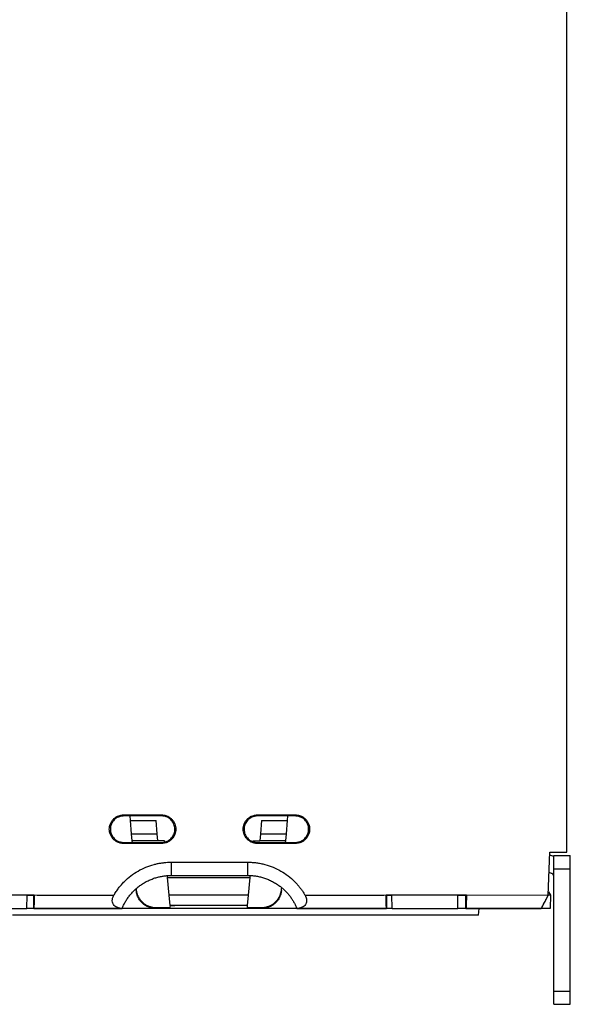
# Model space of a CAD drawing. Header units: millimetres. Extents: x 188.8 to 211.3, y 176 to 224.
# Tile 2 of 10: x 203 to 211.3, y 176.6 to 191.5. Entities that reach past the tile are written whole.
import ezdxf

# ---------------------------------------------------------------- set-up
doc = ezdxf.new("R2010")
doc.units = ezdxf.units.MM

msp = doc.modelspace()

# ---------------------------------------------------------------- linework, layer by layer
at = {"color": 7, "linetype": 'Continuous', "lineweight": 25}
for p, q in [((211.26, 178.949), (211.26, 220.376)), ((204.55, 179.515), (205.125, 179.515)), ((204.55, 179.499), (204.55, 179.515)), ((204.643, 179.499), (204.55, 179.499)), ((205.125, 179.499), (204.643, 179.499)), ((204.643, 179.499), (204.649, 179.431)), ((204.649, 179.431), (205.041, 179.431)), ((204.649, 179.431), (204.667, 179.226)), ((205.059, 179.226), (205.041, 179.431)), ((205.125, 179.499), (205.125, 179.515)), ((206.575, 179.515), (207.15, 179.515)), ((206.575, 179.499), (206.575, 179.515)), ((207.038, 179.499), (206.575, 179.499)), ((206.639, 179.431), (206.621, 179.226)), ((206.639, 179.431), (207.032, 179.431)), ((207.014, 179.226), (207.032, 179.431)), ((207.032, 179.431), (207.038, 179.499)), ((207.15, 179.499), (207.038, 179.499)), ((207.15, 179.499), (207.15, 179.515)), ((204.55, 179.083), (204.55, 179.099)), ((204.55, 179.099), (204.678, 179.099)), ((204.667, 179.226), (205.059, 179.226)), ((204.667, 179.226), (204.675, 179.124)), ((205.068, 179.124), (204.675, 179.124)), ((204.675, 179.124), (204.678, 179.097)), ((205.068, 179.124), (205.059, 179.226)), ((205.168, 179.124), (205.068, 179.124)), ((205.168, 179.124), (205.17, 179.102)), ((206.511, 179.108), (206.512, 179.124)), ((206.511, 179.107), (206.511, 179.108)), ((206.512, 179.124), (206.612, 179.124)), ((206.621, 179.226), (206.612, 179.124)), ((207.005, 179.124), (206.612, 179.124)), ((206.621, 179.226), (207.014, 179.226)), ((207.002, 179.097), (207.005, 179.124)), ((207.003, 179.099), (207.15, 179.099)), ((207.005, 179.124), (207.014, 179.226)), ((207.15, 179.083), (207.15, 179.099)), ((205.125, 179.083), (204.55, 179.083)), ((204.678, 179.097), (205.125, 179.097)), ((205.125, 179.097), (205.125, 179.083)), ((206.575, 179.097), (206.575, 179.083)), ((206.575, 179.097), (207.002, 179.097)), ((207.15, 179.083), (206.575, 179.083)), ((210.977, 178.302), (211, 178.949)), ((211.06, 178.884), (210.999, 178.907)), ((211, 178.949), (211.26, 178.949)), ((211.06, 178.899), (211.31, 178.899)), ((205.269, 178.799), (206.431, 178.799)), ((205.269, 178.799), (205.269, 178.599)), ((206.431, 178.599), (206.431, 178.799)), ((211.06, 178.699), (211.31, 178.699)), ((211.06, 176.849), (211.06, 178.699)), ((211.31, 176.849), (211.31, 178.699)), ((205.217, 178.569), (205.214, 178.597)), ((205.217, 178.569), (206.464, 178.569)), ((205.24, 178.299), (205.217, 178.569)), ((205.269, 178.599), (206.431, 178.599)), ((206.44, 178.299), (206.464, 178.569)), ((206.464, 178.569), (206.466, 178.598)), ((211.027, 178.63), (210.989, 178.644)), ((204.739, 178.398), (204.74, 178.39)), ((206.939, 178.371), (206.941, 178.39)), ((206.941, 178.39), (206.943, 178.414)), ((201.81, 178.306), (203.197, 178.303)), ((203.09, 178.299), (202.122, 178.299)), ((203.087, 178.099), (203.09, 178.299)), ((203.09, 178.299), (203.19, 178.299)), ((203.19, 178.299), (203.197, 178.306)), ((203.19, 178.098), (203.19, 178.299)), ((205.254, 178.143), (205.24, 178.299)), ((206.44, 178.299), (205.24, 178.299)), ((206.426, 178.143), (206.44, 178.299)), ((208.523, 178.306), (208.53, 178.299)), ((208.523, 178.303), (209.737, 178.303)), ((208.53, 178.299), (208.61, 178.299)), ((208.53, 178.299), (208.53, 178.098)), ((208.614, 178.099), (208.61, 178.299)), ((209.61, 178.299), (208.61, 178.299)), ((209.607, 178.099), (209.61, 178.299)), ((209.61, 178.299), (209.73, 178.299)), ((209.73, 178.299), (209.737, 178.306)), ((209.73, 178.098), (209.73, 178.299)), ((209.737, 178.303), (210.977, 178.302)), ((210.977, 178.299), (210.87, 178.098)), ((211.01, 178.299), (210.977, 178.299)), ((210.978, 178.35), (211.01, 178.299)), ((211.01, 178.299), (211.007, 178.099)), ((202.125, 178.099), (203.087, 178.099)), ((204.22, 178.099), (203.087, 178.099)), ((203.19, 178.099), (204.527, 178.099)), ((205.04, 178.099), (204.32, 178.099)), ((205.04, 178.099), (205.039, 178.114)), ((205.039, 178.114), (205.251, 178.114)), ((206.64, 178.099), (205.04, 178.099)), ((205.254, 178.143), (205.251, 178.114)), ((205.328, 178.143), (205.254, 178.143)), ((205.254, 178.143), (205.328, 178.143)), ((205.254, 178.143), (205.254, 178.143)), ((205.328, 178.143), (205.328, 178.143)), ((206.426, 178.143), (205.328, 178.143)), ((206.424, 178.114), (206.426, 178.143)), ((206.424, 178.114), (206.641, 178.114)), ((206.641, 178.114), (206.64, 178.099)), ((207.36, 178.099), (206.64, 178.099)), ((207.173, 178.099), (208.53, 178.099)), ((208.614, 178.099), (207.46, 178.099)), ((208.614, 178.099), (209.607, 178.099)), ((210.157, 178.099), (209.607, 178.099)), ((209.73, 178.099), (210.87, 178.099)), ((209.923, 177.999), (209.931, 178.099)), ((211.007, 178.099), (210.86, 178.099)), ((211.06, 176.849), (211.31, 176.849)), ((211.06, 176.649), (211.31, 176.649))]:
    msp.add_line(p, q, dxfattribs=at)
for points, knots in [([(204.55, 179.083), (204.545, 179.083), (204.536, 179.083), (204.522, 179.085), (204.508, 179.087), (204.494, 179.09), (204.481, 179.095), (204.459, 179.103), (204.429, 179.119), (204.396, 179.146), (204.37, 179.178), (204.35, 179.216), (204.337, 179.257), (204.333, 179.299), (204.337, 179.341), (204.35, 179.382), (204.37, 179.42), (204.397, 179.452), (204.429, 179.479), (204.463, 179.497), (204.494, 179.508), (204.522, 179.514), (204.541, 179.514), (204.55, 179.515)], [0, 0, 0, 0, 0.020792, 0.04151, 0.062247, 0.083095, 0.104144, 0.125482, 0.18834, 0.250396, 0.312394, 0.375292, 0.43826, 0.500234, 0.562337, 0.625149, 0.687871, 0.75008, 0.811953, 0.874992, 0.917116, 0.958543, 1, 1, 1, 1]), ([(204.55, 179.499), (204.546, 179.499), (204.537, 179.498), (204.524, 179.497), (204.511, 179.495), (204.499, 179.492), (204.486, 179.488), (204.465, 179.48), (204.438, 179.466), (204.408, 179.441), (204.383, 179.411), (204.364, 179.376), (204.353, 179.338), (204.349, 179.299), (204.353, 179.26), (204.364, 179.222), (204.383, 179.187), (204.408, 179.156), (204.438, 179.132), (204.469, 179.115), (204.498, 179.105), (204.524, 179.1), (204.541, 179.099), (204.55, 179.099)], [0, 0, 0, 0, 0.020783, 0.041481, 0.062184, 0.082982, 0.103964, 0.125217, 0.18809, 0.250076, 0.312026, 0.375018, 0.437955, 0.500032, 0.562026, 0.625046, 0.687955, 0.749988, 0.811891, 0.874847, 0.917026, 0.958504, 1, 1, 1, 1]), ([(205.125, 179.515), (205.13, 179.515), (205.139, 179.514), (205.153, 179.513), (205.167, 179.511), (205.181, 179.507), (205.194, 179.503), (205.217, 179.495), (205.246, 179.479), (205.279, 179.452), (205.306, 179.42), (205.326, 179.382), (205.338, 179.341), (205.342, 179.299), (205.338, 179.257), (205.325, 179.216), (205.306, 179.178), (205.279, 179.145), (205.246, 179.118), (205.212, 179.101), (205.181, 179.09), (205.153, 179.084), (205.134, 179.084), (205.125, 179.083)], [0, 0, 0, 0, 0.020791, 0.041509, 0.062246, 0.083094, 0.104143, 0.125481, 0.188338, 0.250396, 0.312393, 0.375291, 0.438258, 0.500233, 0.562336, 0.625147, 0.68787, 0.750079, 0.811951, 0.874991, 0.917115, 0.958543, 1, 1, 1, 1]), ([(205.17, 179.102), (205.175, 179.103), (205.184, 179.106), (205.198, 179.11), (205.212, 179.116), (205.225, 179.123), (205.243, 179.134), (205.266, 179.153), (205.298, 179.19), (205.319, 179.236), (205.327, 179.284), (205.326, 179.333), (205.311, 179.38), (205.285, 179.422), (205.26, 179.449), (205.231, 179.471), (205.201, 179.485), (205.174, 179.494), (205.15, 179.498), (205.133, 179.499), (205.125, 179.499)], [0, 0, 0, 0, 0.0252231, 0.0502208, 0.0751215, 0.1000551, 0.125151, 0.1877356, 0.2500979, 0.3747198, 0.4376036, 0.4997382, 0.6243518, 0.6872724, 0.7493704, 0.8115562, 0.8744236, 0.9167486, 0.9583968, 1, 1, 1, 1]), ([(206.575, 179.083), (206.57, 179.083), (206.561, 179.083), (206.547, 179.085), (206.533, 179.087), (206.519, 179.09), (206.506, 179.095), (206.484, 179.103), (206.454, 179.119), (206.421, 179.146), (206.395, 179.178), (206.375, 179.216), (206.362, 179.257), (206.358, 179.299), (206.362, 179.341), (206.375, 179.382), (206.395, 179.42), (206.422, 179.452), (206.454, 179.479), (206.488, 179.497), (206.519, 179.508), (206.547, 179.514), (206.566, 179.514), (206.575, 179.515)], [0, 0, 0, 0, 0.0207917, 0.0415101, 0.0622473, 0.0830951, 0.1041441, 0.1254819, 0.1883399, 0.2503958, 0.3123939, 0.3752917, 0.4382603, 0.5002341, 0.5623373, 0.6251489, 0.6878712, 0.7500798, 0.8119531, 0.8749918, 0.917116, 0.9585432, 1, 1, 1, 1]), ([(206.575, 179.499), (206.57, 179.499), (206.561, 179.499), (206.547, 179.497), (206.533, 179.495), (206.519, 179.491), (206.499, 179.485), (206.473, 179.473), (206.444, 179.452), (206.419, 179.427), (206.393, 179.388), (206.376, 179.342), (206.373, 179.295), (206.378, 179.248), (206.395, 179.203), (206.422, 179.165), (206.445, 179.143), (206.468, 179.127), (206.489, 179.116), (206.503, 179.11), (206.511, 179.107)], [0, 0, 0, 0, 0.024896, 0.049736, 0.074647, 0.099754, 0.12518, 0.188098, 0.250241, 0.312391, 0.375212, 0.499829, 0.562395, 0.624778, 0.749427, 0.812329, 0.874435, 0.916209, 0.957874, 1, 1, 1, 1]), ([(207.15, 179.515), (207.155, 179.515), (207.164, 179.514), (207.178, 179.513), (207.192, 179.511), (207.206, 179.507), (207.219, 179.503), (207.242, 179.495), (207.271, 179.479), (207.304, 179.452), (207.331, 179.42), (207.351, 179.382), (207.363, 179.341), (207.367, 179.299), (207.363, 179.257), (207.35, 179.216), (207.331, 179.178), (207.304, 179.145), (207.271, 179.118), (207.237, 179.101), (207.206, 179.09), (207.178, 179.084), (207.159, 179.084), (207.15, 179.083)], [0, 0, 0, 0, 0.020791, 0.041509, 0.062246, 0.083094, 0.104143, 0.125481, 0.188338, 0.250396, 0.312393, 0.375291, 0.438258, 0.500233, 0.562336, 0.625147, 0.68787, 0.750079, 0.811951, 0.874991, 0.917115, 0.958543, 1, 1, 1, 1]), ([(207.15, 179.099), (207.154, 179.099), (207.163, 179.099), (207.176, 179.1), (207.189, 179.103), (207.202, 179.106), (207.214, 179.109), (207.235, 179.117), (207.262, 179.132), (207.292, 179.156), (207.317, 179.187), (207.336, 179.222), (207.348, 179.26), (207.351, 179.299), (207.348, 179.338), (207.336, 179.376), (207.317, 179.411), (207.292, 179.441), (207.262, 179.466), (207.231, 179.482), (207.202, 179.492), (207.176, 179.498), (207.159, 179.498), (207.15, 179.499)], [0, 0, 0, 0, 0.020783, 0.041481, 0.062184, 0.082982, 0.103964, 0.125217, 0.18809, 0.250076, 0.312026, 0.375018, 0.437955, 0.500032, 0.562026, 0.625046, 0.687955, 0.749988, 0.811891, 0.874847, 0.917026, 0.958504, 1, 1, 1, 1]), ([(205.125, 179.097), (205.129, 179.097), (205.136, 179.097), (205.148, 179.098), (205.159, 179.1), (205.166, 179.101), (205.17, 179.102)], [0, 0, 0, 0, 0.248465, 0.49742, 0.747668, 1, 1, 1, 1]), ([(206.511, 179.108), (206.515, 179.106), (206.524, 179.104), (206.536, 179.101), (206.549, 179.098), (206.562, 179.097), (206.571, 179.097), (206.575, 179.097)], [0, 0, 0, 0, 0.20285, 0.403439, 0.602595, 0.801164, 1, 1, 1, 1]), ([(211.06, 178.699), (211.06, 178.703), (211.06, 178.711), (211.06, 178.724), (211.06, 178.736), (211.06, 178.748), (211.06, 178.761), (211.06, 178.781), (211.06, 178.809), (211.06, 178.841), (211.06, 178.867), (211.06, 178.884), (211.06, 178.893), (211.06, 178.898), (211.06, 178.898), (211.06, 178.899)], [0, 0, 0, 0, 0.040276, 0.080243, 0.120058, 0.159883, 0.199877, 0.240199, 0.370043, 0.500057, 0.629901, 0.759916, 0.840121, 0.919721, 1, 1, 1, 1]), ([(211.31, 178.699), (211.31, 178.725), (211.31, 178.751), (211.31, 178.799), (211.31, 178.822), (211.31, 178.859), (211.31, 178.874), (211.31, 178.894), (211.31, 178.899), (211.31, 178.899)], [0, 0, 0, 0, 0.25, 0.25, 0.5, 0.5, 0.75, 0.75, 1, 1, 1, 1]), ([(204.403, 178.299), (204.409, 178.308), (204.42, 178.327), (204.437, 178.355), (204.456, 178.382), (204.476, 178.408), (204.496, 178.433), (204.517, 178.458), (204.539, 178.483), (204.585, 178.53), (204.659, 178.595), (204.768, 178.668), (204.886, 178.726), (204.986, 178.759), (205.062, 178.778), (205.114, 178.787), (205.165, 178.794), (205.217, 178.798), (205.252, 178.799), (205.269, 178.799)], [0, 0, 0, 0, 0.031402, 0.062709, 0.093954, 0.125171, 0.156395, 0.187658, 0.218996, 0.25044, 0.375611, 0.500652, 0.625557, 0.751061, 0.80153, 0.851519, 0.901165, 0.950611, 1, 1, 1, 1]), ([(206.431, 178.799), (206.442, 178.799), (206.464, 178.799), (206.496, 178.797), (206.528, 178.794), (206.561, 178.791), (206.593, 178.786), (206.625, 178.78), (206.657, 178.773), (206.721, 178.757), (206.814, 178.726), (206.932, 178.668), (207.041, 178.595), (207.12, 178.525), (207.175, 178.468), (207.209, 178.429), (207.241, 178.387), (207.27, 178.344), (207.288, 178.314), (207.297, 178.299)], [0, 0, 0, 0, 0.030873, 0.061749, 0.09266, 0.123643, 0.154732, 0.18596, 0.217362, 0.24897, 0.374341, 0.499332, 0.624378, 0.749586, 0.799788, 0.849792, 0.899736, 0.949759, 1, 1, 1, 1]), ([(204.527, 178.098), (204.531, 178.107), (204.538, 178.125), (204.55, 178.151), (204.564, 178.177), (204.578, 178.202), (204.593, 178.227), (204.609, 178.252), (204.626, 178.276), (204.645, 178.299), (204.664, 178.322), (204.684, 178.344), (204.704, 178.366), (204.726, 178.387), (204.749, 178.407), (204.772, 178.426), (204.797, 178.445), (204.832, 178.47), (204.878, 178.498), (204.937, 178.527), (204.995, 178.551), (205.053, 178.57), (205.109, 178.583), (205.164, 178.592), (205.217, 178.598), (205.252, 178.598), (205.269, 178.599)], [0, 0, 0, 0, 0.030222, 0.060586, 0.091093, 0.121741, 0.152532, 0.183464, 0.214539, 0.245757, 0.277116, 0.308618, 0.340263, 0.372049, 0.403978, 0.43605, 0.468264, 0.50062, 0.571781, 0.640445, 0.706612, 0.770283, 0.831457, 0.890134, 0.946315, 1, 1, 1, 1]), ([(206.431, 178.599), (206.441, 178.599), (206.46, 178.598), (206.488, 178.597), (206.517, 178.594), (206.547, 178.591), (206.576, 178.586), (206.607, 178.58), (206.637, 178.572), (206.667, 178.563), (206.698, 178.553), (206.728, 178.542), (206.759, 178.529), (206.79, 178.514), (206.82, 178.498), (206.85, 178.481), (206.885, 178.458), (206.923, 178.43), (206.965, 178.396), (207.003, 178.359), (207.039, 178.32), (207.072, 178.279), (207.102, 178.236), (207.129, 178.191), (207.153, 178.146), (207.166, 178.114), (207.173, 178.098)], [0, 0, 0, 0, 0.02962, 0.059777, 0.090469, 0.121698, 0.153462, 0.185763, 0.218601, 0.251974, 0.285884, 0.32033, 0.355312, 0.39083, 0.426885, 0.463476, 0.500604, 0.557664, 0.61433, 0.670604, 0.726485, 0.781973, 0.837068, 0.891771, 0.946082, 1, 1, 1, 1]), ([(211.06, 178.583), (211.06, 178.586), (211.06, 178.591), (211.058, 178.598), (211.055, 178.605), (211.05, 178.614), (211.041, 178.624), (211.032, 178.628), (211.027, 178.63)], [0, 0, 0, 0, 0.1260865, 0.2495657, 0.3734321, 0.5006526, 0.7495671, 1, 1, 1, 1]), ([(204.74, 178.39), (204.74, 178.384), (204.742, 178.372), (204.745, 178.354), (204.749, 178.337), (204.754, 178.319), (204.76, 178.302), (204.773, 178.274), (204.796, 178.235), (204.835, 178.192), (204.881, 178.157), (204.927, 178.134), (204.968, 178.122), (205.003, 178.115), (205.027, 178.114), (205.039, 178.114)], [0, 0, 0, 0, 0.040581, 0.080878, 0.121031, 0.161184, 0.20148, 0.242062, 0.37165, 0.501191, 0.630432, 0.759617, 0.839948, 0.919685, 1, 1, 1, 1]), ([(205.04, 178.099), (205.034, 178.099), (205.022, 178.099), (205.004, 178.101), (204.987, 178.103), (204.969, 178.107), (204.952, 178.112), (204.923, 178.122), (204.882, 178.141), (204.836, 178.176), (204.797, 178.219), (204.771, 178.262), (204.755, 178.302), (204.746, 178.336), (204.743, 178.359), (204.741, 178.371)], [0, 0, 0, 0, 0.040439, 0.080597, 0.120617, 0.160644, 0.200822, 0.241294, 0.370618, 0.500059, 0.62938, 0.75882, 0.83938, 0.919387, 1, 1, 1, 1]), ([(206.939, 178.371), (206.938, 178.365), (206.937, 178.354), (206.934, 178.336), (206.93, 178.319), (206.925, 178.302), (206.918, 178.285), (206.906, 178.257), (206.883, 178.219), (206.844, 178.176), (206.798, 178.141), (206.752, 178.119), (206.711, 178.107), (206.676, 178.1), (206.652, 178.099), (206.64, 178.099)], [0, 0, 0, 0, 0.040438, 0.080594, 0.120612, 0.160637, 0.200814, 0.241285, 0.370606, 0.500046, 0.629369, 0.758811, 0.839374, 0.919383, 1, 1, 1, 1]), ([(206.641, 178.114), (206.647, 178.114), (206.659, 178.114), (206.677, 178.116), (206.695, 178.118), (206.712, 178.122), (206.73, 178.127), (206.759, 178.137), (206.799, 178.157), (206.845, 178.192), (206.884, 178.235), (206.91, 178.279), (206.927, 178.319), (206.936, 178.354), (206.939, 178.378), (206.941, 178.39)], [0, 0, 0, 0, 0.040286, 0.080297, 0.120176, 0.16007, 0.200127, 0.240489, 0.369555, 0.498914, 0.628336, 0.758042, 0.838833, 0.919103, 1, 1, 1, 1]), ([(203.197, 178.303), (203.197, 178.299), (203.197, 178.289), (203.197, 178.275), (203.197, 178.262), (203.197, 178.248), (203.197, 178.234), (203.197, 178.22), (203.196, 178.207), (203.196, 178.194), (203.196, 178.182), (203.195, 178.17), (203.195, 178.159), (203.195, 178.147), (203.194, 178.136), (203.194, 178.125), (203.193, 178.114), (203.192, 178.106), (203.191, 178.1), (203.191, 178.099), (203.19, 178.099)], [0, 0, 0, 0, 0.043229, 0.086903, 0.131021, 0.175584, 0.220592, 0.266045, 0.311944, 0.358288, 0.405078, 0.452315, 0.499997, 0.550777, 0.608443, 0.672993, 0.744426, 0.82274, 0.907932, 1, 1, 1, 1]), ([(203.197, 178.303), (203.259, 178.303), (203.388, 178.301), (203.589, 178.3), (203.812, 178.299), (204.085, 178.299), (204.286, 178.299), (204.403, 178.299)], [0, 0, 0, 0, 0.1543181, 0.3209862, 0.5000053, 0.7083214, 1, 1, 1, 1]), ([(204.527, 178.099), (204.522, 178.099), (204.512, 178.099), (204.498, 178.101), (204.486, 178.103), (204.474, 178.106), (204.455, 178.112), (204.432, 178.123), (204.406, 178.145), (204.387, 178.174), (204.379, 178.207), (204.38, 178.234), (204.384, 178.256), (204.392, 178.278), (204.399, 178.292), (204.403, 178.299)], [0, 0, 0, 0, 0.05624, 0.109301, 0.159196, 0.205939, 0.249547, 0.383309, 0.499102, 0.631398, 0.749159, 0.809591, 0.870641, 0.933693, 1, 1, 1, 1]), ([(207.297, 178.299), (207.299, 178.295), (207.303, 178.288), (207.308, 178.277), (207.312, 178.266), (207.316, 178.256), (207.318, 178.245), (207.32, 178.234), (207.321, 178.224), (207.32, 178.204), (207.314, 178.174), (207.294, 178.145), (207.268, 178.123), (207.243, 178.111), (207.218, 178.103), (207.197, 178.1), (207.181, 178.099), (207.173, 178.099)], [0, 0, 0, 0, 0.033573, 0.066216, 0.09807, 0.129287, 0.160028, 0.190461, 0.220761, 0.251105, 0.368427, 0.50072, 0.616587, 0.750372, 0.824672, 0.90786, 1, 1, 1, 1]), ([(207.297, 178.299), (207.417, 178.299), (207.621, 178.299), (207.933, 178.299), (208.222, 178.3), (208.427, 178.302), (208.523, 178.303)], [0, 0, 0, 0, 0.2916486, 0.499995, 0.7638752, 1, 1, 1, 1]), ([(208.53, 178.099), (208.53, 178.099), (208.53, 178.099), (208.529, 178.101), (208.529, 178.103), (208.528, 178.106), (208.528, 178.109), (208.528, 178.113), (208.527, 178.118), (208.527, 178.122), (208.527, 178.127), (208.526, 178.133), (208.526, 178.138), (208.526, 178.143), (208.526, 178.149), (208.525, 178.154), (208.525, 178.164), (208.525, 178.18), (208.524, 178.203), (208.524, 178.227), (208.523, 178.252), (208.523, 178.278), (208.523, 178.295), (208.523, 178.303)], [0, 0, 0, 0, 0.0438511, 0.0862023, 0.1270534, 0.1664045, 0.2042554, 0.2406062, 0.2754567, 0.308807, 0.3406569, 0.3710066, 0.3998559, 0.4272048, 0.4530533, 0.4774014, 0.5002491, 0.5872761, 0.6728073, 0.756844, 0.8393874, 0.9204389, 1, 1, 1, 1]), ([(209.737, 178.303), (209.737, 178.299), (209.737, 178.289), (209.737, 178.275), (209.737, 178.262), (209.737, 178.248), (209.737, 178.234), (209.737, 178.22), (209.736, 178.207), (209.736, 178.194), (209.736, 178.182), (209.735, 178.17), (209.735, 178.159), (209.735, 178.147), (209.734, 178.136), (209.734, 178.125), (209.733, 178.114), (209.732, 178.106), (209.731, 178.1), (209.731, 178.099), (209.73, 178.099)], [0, 0, 0, 0, 0.043229, 0.086903, 0.131021, 0.175584, 0.220592, 0.266045, 0.311944, 0.358288, 0.405078, 0.452315, 0.499997, 0.550777, 0.608443, 0.672993, 0.744426, 0.82274, 0.907932, 1, 1, 1, 1]), ([(210.974, 178.299), (210.972, 178.295), (210.967, 178.286), (210.96, 178.273), (210.953, 178.26), (210.947, 178.247), (210.94, 178.235), (210.929, 178.215), (210.915, 178.188), (210.899, 178.157), (210.886, 178.132), (210.878, 178.115), (210.873, 178.105), (210.87, 178.1), (210.87, 178.099), (210.87, 178.098)], [0, 0, 0, 0, 0.044649, 0.088866, 0.132798, 0.176597, 0.220417, 0.264411, 0.393564, 0.519982, 0.643255, 0.76392, 0.843375, 0.921498, 1, 1, 1, 1]), ([(210.975, 178.299), (210.975, 178.3), (210.975, 178.301), (210.976, 178.302), (210.977, 178.302)], [0, 0, 0, 0, 0.493262, 1, 1, 1, 1]), ([(210.978, 178.302), (210.978, 178.302), (210.978, 178.301), (210.977, 178.299), (210.977, 178.299)], [0, 0, 0, 0, 0.416676, 1, 1, 1, 1]), ([(204.32, 178.099), (204.317, 178.099), (204.311, 178.099), (204.302, 178.099), (204.292, 178.099), (204.28, 178.099), (204.265, 178.099), (204.249, 178.099), (204.236, 178.099), (204.227, 178.099), (204.221, 178.099), (204.221, 178.099), (204.22, 178.099)], [0, 0, 0, 0, 0.060285, 0.120068, 0.179889, 0.240286, 0.370083, 0.500203, 0.629971, 0.760075, 0.87995, 1, 1, 1, 1]), ([(207.46, 178.099), (207.46, 178.099), (207.46, 178.099), (207.458, 178.099), (207.456, 178.099), (207.452, 178.099), (207.444, 178.099), (207.431, 178.099), (207.415, 178.099), (207.398, 178.099), (207.379, 178.099), (207.366, 178.099), (207.36, 178.099)], [0, 0, 0, 0, 0.060257, 0.120014, 0.179811, 0.240186, 0.369949, 0.500057, 0.629836, 0.759975, 0.879896, 1, 1, 1, 1]), ([(210.86, 178.099), (210.852, 178.099), (210.834, 178.099), (210.809, 178.099), (210.783, 178.099), (210.758, 178.099), (210.718, 178.099), (210.665, 178.099), (210.6, 178.099), (210.536, 178.099), (210.453, 178.099), (210.359, 178.099), (210.283, 178.099), (210.234, 178.099), (210.205, 178.099), (210.183, 178.099), (210.169, 178.099), (210.161, 178.099), (210.157, 178.099), (210.157, 178.099), (210.157, 178.099)], [0, 0, 0, 0, 0.023337, 0.04663, 0.069912, 0.093213, 0.116565, 0.178305, 0.240092, 0.304406, 0.368768, 0.500006, 0.631244, 0.695558, 0.759919, 0.821659, 0.883446, 0.922311, 0.961114, 1, 1, 1, 1]), ([(206.34, 177.999), (206.319, 177.999), (206.278, 177.999), (206.215, 177.999), (206.153, 177.999), (206.09, 177.999), (206.028, 177.999), (205.966, 177.999), (205.904, 177.999), (205.842, 177.999), (205.704, 177.999), (205.492, 177.999), (205.207, 177.999), (204.927, 177.999), (204.562, 177.999), (204.134, 177.999), (203.758, 177.999), (203.498, 177.999), (203.326, 177.999), (203.176, 177.999), (203.075, 177.999), (203.009, 177.999), (202.969, 177.999), (202.932, 177.999), (202.899, 177.999), (202.88, 177.999), (202.87, 177.999)], [0, 0, 0, 0, 0.013247, 0.02648, 0.039704, 0.052921, 0.066137, 0.079355, 0.09258, 0.105815, 0.119064, 0.18107, 0.243087, 0.306875, 0.370674, 0.500002, 0.62933, 0.693117, 0.756916, 0.818922, 0.880939, 0.904773, 0.928573, 0.952361, 0.976162, 1, 1, 1, 1]), ([(209.923, 177.999), (209.923, 177.999), (209.922, 177.999), (209.921, 177.999), (209.918, 177.999), (209.915, 177.999), (209.91, 177.999), (209.905, 177.999), (209.899, 177.999), (209.891, 177.999), (209.883, 177.999), (209.873, 177.999), (209.846, 177.999), (209.789, 177.999), (209.675, 177.999), (209.527, 177.999), (209.342, 177.999), (209.126, 177.999), (208.878, 177.999), (208.603, 177.999), (208.306, 177.999), (207.991, 177.999), (207.665, 177.999), (207.332, 177.999), (207.07, 177.999), (206.884, 177.999), (206.776, 177.999), (206.668, 177.999), (206.559, 177.999), (206.45, 177.999), (206.377, 177.999), (206.34, 177.999)], [0, 0, 0, 0, 0.0106138, 0.0212148, 0.0318058, 0.0423897, 0.0529695, 0.0635482, 0.0741286, 0.0847138, 0.0953067, 0.1059101, 0.116527, 0.1782631, 0.2400085, 0.3043178, 0.3686365, 0.4343143, 0.5000016, 0.5656793, 0.6313666, 0.695676, 0.7599947, 0.8217307, 0.8834761, 0.9029256, 0.9223395, 0.9417357, 0.9611324, 0.9805479, 1, 1, 1, 1]), ([(211.06, 176.649), (211.06, 176.649), (211.06, 176.649), (211.06, 176.65), (211.06, 176.652), (211.06, 176.655), (211.06, 176.658), (211.06, 176.666), (211.06, 176.68), (211.06, 176.706), (211.06, 176.738), (211.06, 176.77), (211.06, 176.799), (211.06, 176.824), (211.06, 176.84), (211.06, 176.849)], [0, 0, 0, 0, 0.040276, 0.080243, 0.120058, 0.159883, 0.199877, 0.240199, 0.370043, 0.500057, 0.629901, 0.759916, 0.840121, 0.919721, 1, 1, 1, 1]), ([(211.31, 176.649), (211.31, 176.649), (211.31, 176.654), (211.31, 176.674), (211.31, 176.689), (211.31, 176.726), (211.31, 176.748), (211.31, 176.796), (211.31, 176.823), (211.31, 176.849)], [0, 0, 0, 0, 0.25, 0.25, 0.5, 0.5, 0.75, 0.75, 1, 1, 1, 1])]:
    msp.add_open_spline(points, degree=3, knots=knots, dxfattribs=at)

doc.saveas('drawing.dxf')
